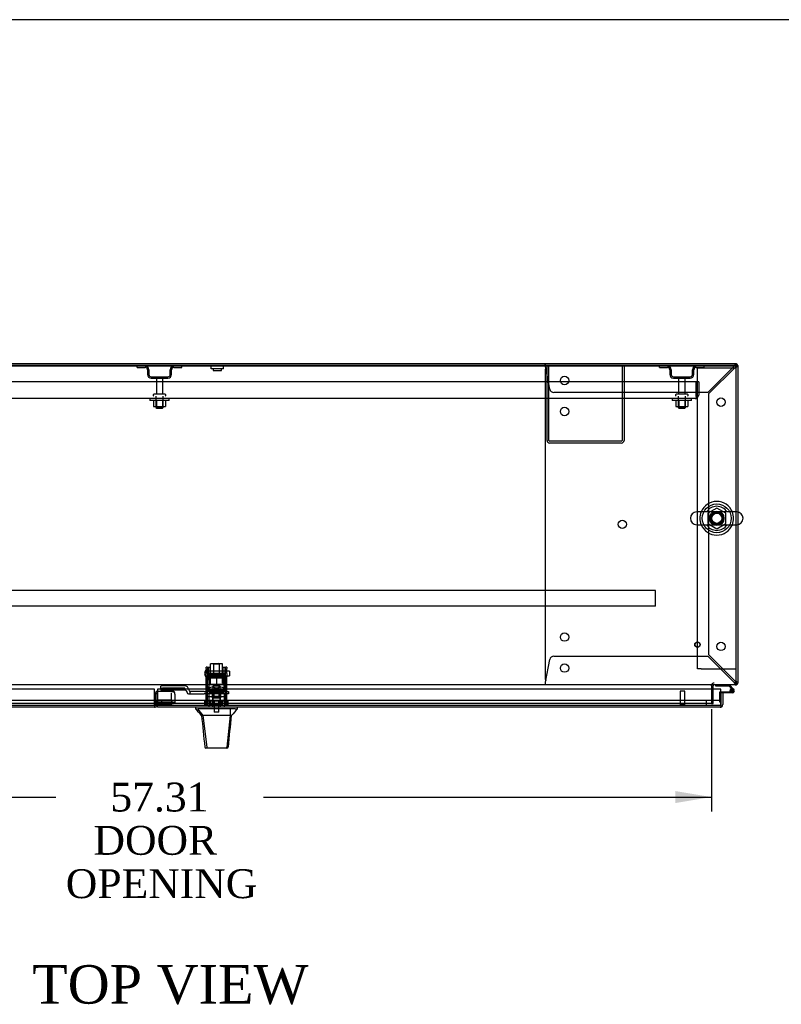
# Model space of a CAD drawing. Header units: inches. Extents: x 1 to 359, y -2 to 239.
# Tile 13 of 20: x 92 to 131, y 188 to 239. Entities that reach past the tile are written whole.
import ezdxf
from ezdxf.enums import TextEntityAlignment as Align
from ezdxf.lldxf.tags import DXFTag

# ---------------------------------------------------------------- set-up
doc = ezdxf.new("R2010")
doc.units = ezdxf.units.IN
doc.header["$MEASUREMENT"] = 0
for name, color, linetype in [('COM40566', 7, 'Continuous'), ('COM43134', 7, 'Continuous'), ('COM50521', 7, 'Continuous'), ('COM50799-4', 7, 'Continuous'), ('COM50800-1', 7, 'Continuous'), ('COM52265-3', 7, 'Continuous'), ('COM54578-68', 7, 'Continuous'), ('COM54837', 7, 'Continuous'), ('COM54928-4', 7, 'Continuous'), ('COM55702-64', 7, 'Continuous'), ('COM56694-4', 7, 'Continuous'), ('COM70838', 7, 'Continuous'), ('COM70839-4', 7, 'Continuous'), ('COM71162-9', 7, 'Continuous'), ('Default', 7, 'Continuous'), ('GSK11033', 7, 'Continuous'), ('HAN13066', 7, 'Continuous'), ('HAN13066_NUT', 7, 'Continuous'), ('HAN13066_SCREW', 7, 'Continuous'), ('HAN_NUT', 7, 'Continuous'), ('NTS166105', 7, 'Continuous'), ('NTS16640', 7, 'Continuous'), ('NTS166905', 7, 'Continuous'), ('NTS18147', 7, 'Continuous'), ('ROL87452', 7, 'Continuous'), ('RVT17786', 7, 'Continuous'), ('RVT19000', 7, 'Continuous'), ('SCS00680', 7, 'Continuous'), ('SPC87323', 7, 'Continuous'), ('STD21878', 7, 'Continuous'), ('STD26094', 7, 'Continuous'), ('STD26265', 7, 'Continuous'), ('WAF25059', 7, 'Continuous'), ('WAF25362', 7, 'Continuous'), ('WAF25376', 7, 'Continuous'), ('WAM254785', 7, 'Continuous'), ('WAM30038', 7, 'Continuous')]:
    doc.layers.add(name, color=color, linetype=linetype)
doc.styles.add('SEACAD_Times_New_Roman', font='times.ttf')
tags = doc.linetypes.add('HIDDEN2', pattern=[0.1875, 0.125, -0.0625]).pattern_tags.tags
tags[6:7] = [DXFTag(74, 4), DXFTag(75, 0), DXFTag(340, '0'), DXFTag(46, 0.0), DXFTag(50, 0.0), DXFTag(44, 0.0), DXFTag(45, 0.0)]
tags[4:5] = [DXFTag(74, 4), DXFTag(75, 0), DXFTag(340, '0'), DXFTag(46, 0.0), DXFTag(50, 0.0), DXFTag(44, 0.0), DXFTag(45, 0.0)]
doc.dimstyles.new('HAMMOND_(STH_-_300x200)', dxfattribs={"dimtxt": 1.5, "dimasz": 1.875, "dimexe": 0.75, "dimexo": 0.75, "dimgap": 0.375, "dimtad": 0, "dimtih": 1, "dimtoh": 1, "dimzin": 0, "dimdsep": 46, "dimtxsty": 'SEACAD_Times_New_Roman', "dimblk1": '_SE_FILLED', "dimblk2": '_SE_FILLED', "dimsah": 1, "dimcen": 0.75, "dimadec": 0, "dimazin": 0, "dimtfac": 0.8, "dimtofl": 0, "dimtmove": 0, "dimatfit": 3, "dimfxl": 1, "dimtolj": 1, "dimtzin": 0, "dimarcsym": 0})

# ---------------------------------------------------------------- blocks, each defined once
blk = doc.blocks.new('SE')
at = {"layer": 'COM40566', "color": 7, "linetype": 'HIDDEN2'}
for p, q in [((126.968, 220.785), (127.153, 220.785)), ((126.968, 205.16), (126.968, 220.785)), ((127.153, 220.785), (128.783, 220.785)), ((128.783, 220.785), (128.968, 220.785)), ((127.153, 205.16), (126.968, 205.16)), ((127.153, 205.16), (128.783, 205.16)), ((128.783, 205.16), (128.968, 205.16))]:
    blk.add_line(p, q, dxfattribs=at)
at = {"layer": 'COM43134', "color": 7, "linetype": 'HIDDEN2'}
for p, q in [((126.905, 220.068), (71.155, 220.068)), ((126.905, 219.378), (126.905, 220.068)), ((127.03, 220.068), (126.905, 220.068)), ((126.905, 220.068), (126.905, 219.378)), ((127.03, 220.068), (127.03, 219.378)), ((126.845, 219.193), (71.215, 219.193)), ((126.845, 219.193), (126.845, 219.193)), ((126.845, 219.193), (126.845, 219.193)), ((126.905, 219.378), (126.905, 219.378)), ((126.905, 219.378), (126.905, 219.229)), ((126.905, 219.296), (126.905, 219.378)), ((126.905, 219.296), (126.954, 219.229))]:
    blk.add_line(p, q, dxfattribs=at)
for start, end in [(270.1208, 306.194), (270, 270.0589), (306.194, 0)]:
    blk.add_arc((126.845, 219.378), 0.185, start, end, dxfattribs=at)
blk.add_open_spline([(126.905, 219.229), (126.895, 219.218), (126.885, 219.209), (126.87, 219.2), (126.865, 219.197), (126.855, 219.194), (126.85, 219.193), (126.845, 219.193)], degree=3, knots=[0, 0, 0, 0, 0.5, 0.5, 0.75, 0.75, 1, 1, 1, 1], dxfattribs=at)
at = {"layer": 'COM50521', "color": 7, "linetype": 'HIDDEN2'}
for p, q in [((119.155, 217.023), (119.155, 220.88)), ((119.25, 217.023), (119.25, 220.88)), ((123.06, 220.88), (123.06, 217.023)), ((123.155, 220.88), (123.155, 217.023)), ((123.012, 216.975), (119.298, 216.975)), ((123.012, 216.88), (119.298, 216.88))]:
    blk.add_line(p, q, dxfattribs=at)
for centre, radius, start, end in [((119.298, 217.023), 0.143, 180, 270), ((119.298, 217.023), 0.048, 180, 270), ((123.012, 217.023), 0.143, 270, 0), ((123.012, 217.023), 0.048, 270, 0)]:
    blk.add_arc(centre, radius, start, end, dxfattribs=at)
at = {"layer": 'COM50799-4', "color": 7, "linetype": 'Continuous'}
for p, q in [((98.763, 204.095), (69.876, 204.095)), ((98.763, 203.3), (98.763, 204.095)), ((98.763, 203.157), (69.924, 203.157)), ((98.763, 203.3), (98.763, 203.157))]:
    blk.add_line(p, q, dxfattribs=at)
at = {"layer": 'COM50799-4', "color": 7, "linetype": 'HIDDEN2'}
for p, q in [((98.906, 203.859), (98.811, 203.859)), ((98.811, 203.859), (98.811, 203.3)), ((98.906, 203.859), (98.906, 203.552)), ((98.954, 203.96), (98.926, 203.96)), ((98.926, 203.96), (98.926, 203.439)), ((98.954, 203.96), (98.954, 204.002)), ((98.954, 204.002), (99.688, 204.002)), ((99.688, 204.002), (99.688, 203.96)), ((99.77, 203.942), (99.789, 203.96)), ((99.831, 203.842), (99.831, 203.859)), ((99.831, 203.842), (99.831, 203.378)), ((98.906, 203.302), (98.906, 203.3)), ((98.926, 203.439), (98.926, 203.371)), ((98.926, 203.439), (99.688, 203.439)), ((98.926, 203.371), (99.688, 203.371)), ((99.722, 203.362), (99.789, 203.409)), ((99.76, 203.378), (99.831, 203.378))]:
    blk.add_line(p, q, dxfattribs=at)
for centre, radius, start, end in [((98.954, 203.859), 0.143, 90, 180), ((98.954, 203.859), 0.048, 125.6853, 180), ((99.688, 203.859), 0.143, 45, 90), ((99.688, 203.859), 0.143, 0, 45), ((99.71, 203.839), 0.121, 1.4343, 49.2981), ((98.763, 203.3), 0.048, 270, 19.0568), ((98.763, 203.3), 0.143, 340.2877, 352.0516), ((98.763, 203.3), 0.143, 352.0516, 0), ((99.771, 203.299), 0.0803, 97.6623, 119.7692)]:
    blk.add_arc(centre, radius, start, end, dxfattribs=at)
at = {"layer": 'COM50799-4', "color": 7, "linetype": 'Continuous'}
blk.add_arc((98.763, 203.3), 0.143, 270, 340.2877, dxfattribs=at)
at = {"layer": 'COM50799-4', "color": 7, "linetype": 'HIDDEN2'}
for centre, major_axis, start_param, end_param in [((99.688, 203.859), (-0.143, 0), 3.926991, 4.712389), ((99.688, 203.338), (0.143, 0), 0.785398, 1.570796), ((99.688, 203.338), (0.048, 0), 0.785398, 1.570796)]:
    blk.add_ellipse(centre, major_axis=major_axis, ratio=0.707107, start_param=start_param, end_param=end_param, dxfattribs=at)
for points in [[(98.905, 203.281), (98.898, 203.28), (98.891, 203.278), (98.877, 203.274), (98.87, 203.272), (98.808, 203.316)], [(99.831, 203.378), (99.831, 203.385), (99.827, 203.391), (99.813, 203.402), (99.802, 203.406), (99.789, 203.409)]]:
    blk.add_open_spline(points, degree=3, knots=[0, 0, 0, 0, 0.5, 0.5, 1, 1, 1, 1], dxfattribs=at)
at = {"layer": 'COM50800-1', "color": 7, "linetype": 'Continuous'}
for q in [(69.095, 221.005), (128.968, 220.91)]:
    blk.add_line((128.968, 221.005), q, dxfattribs=at)
at = {"layer": 'COM50800-1', "color": 7, "linetype": 'HIDDEN2'}
blk.add_line((128.968, 220.88), (69.095, 220.88), dxfattribs=at)
at = {"layer": 'COM52265-3', "color": 7, "linetype": 'Continuous'}
for p, q in [((128.968, 220.91), (129.063, 220.91)), ((129.063, 220.91), (129.063, 213.298)), ((129.063, 212.647), (129.063, 204.412)), ((127.783, 204.095), (127.783, 204.269)), ((128.968, 204.412), (129.063, 204.412))]:
    blk.add_line(p, q, dxfattribs=at)
at = {"layer": 'COM52265-3', "color": 7, "linetype": 'HIDDEN2'}
for p, q in [((129.063, 213.298), (129.063, 212.647)), ((127.783, 203.35), (127.783, 204.095)), ((127.688, 203.35), (127.783, 203.35))]:
    blk.add_line(p, q, dxfattribs=at)
at = {"layer": 'COM52265-3', "color": 7, "linetype": 'Continuous'}
for centre, radius, start, end in [((127.831, 204.269), 0.143, 160.3871, 180), ((127.831, 204.269), 0.048, 90, 180), ((128.92, 204.46), 0.143, 289.6129, 340.3871)]:
    blk.add_arc(centre, radius, start, end, dxfattribs=at)
at = {"layer": 'COM52265-3', "color": 7, "linetype": 'HIDDEN2'}
for centre, radius, start, end in [((127.831, 204.269), 0.143, 90, 160.3871), ((128.92, 204.46), 0.048, 270, 0), ((128.92, 204.46), 0.143, 270, 289.6129)]:
    blk.add_arc(centre, radius, start, end, dxfattribs=at)
at = {"layer": 'COM54578-68', "color": 7, "linetype": 'Continuous'}
for p, q in [((127.915, 204.255), (127.915, 204.317)), ((128.608, 204.255), (127.915, 204.255)), ((128.732, 204.131), (128.608, 204.255)), ((128.634, 204.317), (128.846, 204.106)), ((128.187, 203.964), (128.767, 203.964)), ((128.767, 203.902), (128.282, 203.902)), ((128.712, 204.014), (128.65, 204.009))]:
    blk.add_line(p, q, dxfattribs=at)
at = {"layer": 'COM54578-68', "color": 7, "linetype": 'HIDDEN2'}
for p, q in [((128.803, 204.061), (128.732, 204.131)), ((128.754, 204.082), (128.779, 204.082)), ((128.125, 203.415), (128.125, 203.939)), ((128.15, 203.964), (128.187, 203.964)), ((128.65, 204.019), (128.712, 204.019)), ((128.704, 204.007), (128.704, 204.032)), ((128.779, 203.957), (128.754, 203.957)), ((128.829, 204.032), (128.829, 204.007)), ((128.187, 203.415), (128.125, 203.415))]:
    blk.add_line(p, q, dxfattribs=at)
at = {"layer": 'COM54578-68', "color": 7, "linetype": 'Continuous'}
blk.add_circle((128.767, 204.019), 0.05, dxfattribs=at)
for radius, start, end in [(0.117, 270, 185.2159), (0.055, 270, 185.2159), (0.117, 47.608, 107.0274), (0.117, 185.2159, 208.0398), (0.055, 185.2159, 270)]:
    blk.add_arc((128.767, 204.019), radius, start, end, dxfattribs=at)
at = {"layer": 'COM54578-68', "color": 7, "linetype": 'HIDDEN2'}
for centre, radius, start, end in [((128.754, 204.032), 0.05, 90, 180), ((128.779, 204.032), 0.05, 0, 90), ((128.15, 203.939), 0.025, 90, 180), ((128.767, 204.019), 0.117, 208.0398, 270), ((128.754, 204.007), 0.05, 180, 270), ((128.779, 204.007), 0.05, 270, 0)]:
    blk.add_arc(centre, radius, start, end, dxfattribs=at)
at = {"layer": 'COM54837', "color": 7, "linetype": 'HIDDEN2'}
for p, q in [((124.78, 209.225), (73.28, 209.225)), ((124.78, 209.182), (124.78, 209.225)), ((124.78, 208.455), (124.78, 209.182)), ((124.78, 208.412), (73.28, 208.412)), ((124.78, 208.412), (124.78, 208.455))]:
    blk.add_line(p, q, dxfattribs=at)
at = {"layer": 'COM54928-4', "color": 7, "linetype": 'HIDDEN2'}
for p, q in [((119.063, 220.976), (119.063, 221.005)), ((119.063, 220.9), (119.063, 220.976)), ((128.92, 221.005), (128.92, 220.976)), ((128.92, 220.9), (128.92, 220.976)), ((119.063, 220.69), (119.063, 204.632)), ((119.294, 219.685), (119.074, 220.862)), ((128.862, 220.862), (127.505, 219.505)), ((127.563, 219.448), (128.92, 220.805)), ((128.923, 220.91), (128.92, 220.91)), ((128.92, 220.91), (128.92, 220.91)), ((128.958, 220.862), (129.033, 220.862)), ((129.033, 220.862), (129.063, 220.862)), ((127.505, 219.505), (119.51, 219.505)), ((127.563, 205.875), (127.563, 219.448)), ((119.074, 204.46), (119.294, 205.638)), ((119.51, 205.817), (127.505, 205.817)), ((127.505, 205.817), (128.862, 204.46)), ((128.92, 204.518), (127.563, 205.875)), ((119.063, 204.422), (119.063, 204.347)), ((119.063, 204.317), (119.063, 204.347)), ((128.92, 204.422), (128.92, 204.347)), ((128.923, 204.412), (128.92, 204.412)), ((128.92, 204.412), (128.92, 204.412)), ((128.92, 204.347), (128.92, 204.317)), ((128.958, 204.46), (128.968, 204.46))]:
    blk.add_line(p, q, dxfattribs=at)
for centre in [(120.063, 220.13), (128.188, 219.005), (120.063, 218.52), (123.063, 212.661), (120.063, 206.802), (128.188, 206.317), (120.063, 205.192)]:
    blk.add_circle(centre, 0.218, dxfattribs=at)
for centre, radius, start, end in [((116.477, 220.673), 2.604, 4.1751, 6.6801), ((129.498, 220.611), 0.683, 147.7709, 158.4452), ((128.92, 220.862), 0.143, 70.3871, 90), ((119.283, 220.69), 0.22, 153.0655, 180), ((129.071, 220.61), 0.327, 117.4541, 129.5439), ((128.92, 220.862), 0.048, 0, 90), ((128.668, 221.013), 0.327, 320.4561, 332.5458), ((128.669, 221.44), 0.683, 291.5548, 302.2291), ((128.92, 220.862), 0.143, 0, 19.6129), ((119.51, 219.725), 0.22, 190.6113, 270), ((119.51, 205.597), 0.22, 90, 169.3887), ((119.283, 204.632), 0.22, 180, 206.9345), ((116.477, 204.65), 2.604, 353.3199, 355.8249), ((118.755, 204.53), 0.326, 340.716, 347.6742), ((129.498, 204.711), 0.683, 201.5548, 212.2291), ((129.071, 204.713), 0.327, 230.4561, 242.5459), ((128.668, 204.309), 0.327, 27.4542, 39.5439), ((128.669, 203.883), 0.683, 57.7709, 68.4452)]:
    blk.add_arc(centre, radius, start, end, dxfattribs=at)
at = {"layer": 'COM54928-4', "color": 7, "linetype": 'Continuous'}
blk.add_arc((128.92, 220.862), 0.143, 19.6129, 70.3871, dxfattribs=at)
at = {"layer": 'COM54928-4', "color": 7, "linetype": 'HIDDEN2'}
blk.add_ellipse((128.92, 220.862), major_axis=(-0.048, 0), ratio=0.99836, start_param=3.141593, end_param=4.712389, dxfattribs=at)
at = {"layer": 'COM55702-64', "color": 7, "linetype": 'HIDDEN2'}
for p, q in [((97.867, 220.808), (97.867, 220.88)), ((97.867, 220.808), (98.289, 220.808)), ((98.405, 220.693), (98.405, 220.443)), ((98.477, 220.693), (98.477, 220.443)), ((99.583, 220.443), (99.583, 220.693)), ((99.655, 220.443), (99.655, 220.693)), ((99.77, 220.808), (100.192, 220.808)), ((100.192, 220.808), (100.192, 220.88)), ((124.992, 220.808), (124.992, 220.88)), ((124.992, 220.808), (125.414, 220.808)), ((125.53, 220.693), (125.53, 220.443)), ((125.602, 220.693), (125.602, 220.443)), ((126.708, 220.443), (126.708, 220.693)), ((126.78, 220.443), (126.78, 220.693)), ((126.895, 220.808), (127.317, 220.808)), ((127.317, 220.808), (127.317, 220.88)), ((98.592, 220.327), (99.467, 220.327)), ((98.592, 220.255), (99.467, 220.255)), ((125.717, 220.327), (126.592, 220.327)), ((125.717, 220.255), (126.592, 220.255))]:
    blk.add_line(p, q, dxfattribs=at)
for centre, radius, start, end in [((98.289, 220.693), 0.188, 0, 90), ((98.289, 220.693), 0.116, 0, 90), ((98.592, 220.443), 0.187, 180, 270), ((98.592, 220.443), 0.116, 180, 270), ((99.467, 220.443), 0.116, 270, 0), ((99.467, 220.443), 0.188, 270, 0), ((99.77, 220.693), 0.188, 90, 180), ((99.77, 220.693), 0.116, 90, 180), ((125.414, 220.693), 0.188, 0, 90), ((125.414, 220.693), 0.116, 0, 90), ((125.717, 220.443), 0.188, 180, 270), ((125.717, 220.443), 0.115, 180, 270), ((126.592, 220.443), 0.116, 270, 0), ((126.592, 220.443), 0.188, 270, 0), ((126.895, 220.693), 0.188, 90, 180), ((126.895, 220.693), 0.116, 90, 180)]:
    blk.add_arc(centre, radius, start, end, dxfattribs=at)
at = {"layer": 'COM56694-4', "color": 7, "linetype": 'Continuous'}
for p, q in [((98.925, 204.095), (98.925, 203.3)), ((128.187, 204.095), (98.925, 204.095)), ((128.187, 203.3), (128.187, 204.095)), ((128.282, 203.902), (128.187, 203.902)), ((128.187, 203.902), (128.187, 203.502)), ((128.282, 203.902), (128.282, 203.3)), ((98.925, 203.157), (98.925, 203.3)), ((128.139, 203.157), (98.925, 203.157)), ((128.139, 203.157), (128.139, 203.157)), ((128.139, 203.157), (128.139, 203.157)), ((128.187, 203.3), (128.187, 203.3)), ((128.187, 203.238), (128.187, 203.3)), ((128.187, 203.3), (128.187, 203.187)), ((128.187, 203.238), (128.226, 203.187))]:
    blk.add_line(p, q, dxfattribs=at)
for start, end in [(270.1561, 307.5036), (270, 270.0762), (307.5036, 0)]:
    blk.add_arc((128.139, 203.3), 0.143, start, end, dxfattribs=at)
blk.add_open_spline([(128.187, 203.187), (128.179, 203.177), (128.171, 203.17), (128.159, 203.162), (128.155, 203.161), (128.147, 203.158), (128.143, 203.157), (128.139, 203.157)], degree=3, knots=[0, 0, 0, 0, 0.5, 0.5, 0.75, 0.75, 1, 1, 1, 1], dxfattribs=at)
at = {"layer": 'COM70838', "color": 7, "linetype": 'HIDDEN2'}
for p, q in [((99.1, 204.127), (99.1, 204.253)), ((99.1, 204.127), (99.1, 204.045)), ((100.345, 204.271), (99.225, 204.271)), ((100.345, 204.145), (99.225, 204.145)), ((100.345, 204.042), (100.345, 204.145)), ((100.538, 204.101), (100.538, 204.078)), ((100.345, 204.045), (99.1, 204.045)), ((100.47, 203.917), (100.47, 203.919)), ((100.53, 203.859), (100.627, 203.859)), ((100.627, 203.859), (100.627, 203.988)), ((100.627, 203.859), (101.341, 203.859)), ((101.341, 203.984), (100.655, 203.984)), ((101.341, 203.984), (101.429, 203.984)), ((101.429, 203.859), (101.341, 203.859)), ((101.429, 203.984), (101.967, 203.984)), ((102.485, 203.859), (101.429, 203.859)), ((102.002, 203.984), (102.485, 203.984)), ((102.485, 203.984), (102.61, 203.984)), ((102.61, 203.859), (102.485, 203.859)), ((102.61, 203.984), (102.61, 203.859))]:
    blk.add_line(p, q, dxfattribs=at)
for centre, radius, start, end in [((100.345, 204.078), 0.193, 0, 90), ((100.655, 204.101), 0.117, 180, 256.4554), ((100.345, 203.917), 0.125, 0, 90), ((100.53, 203.919), 0.06, 180, 270), ((100.655, 204.101), 0.117, 256.4554, 270)]:
    blk.add_arc(centre, radius, start, end, dxfattribs=at)
for centre, major_axis, start_param, end_param in [((99.225, 204.253), (-0.125, 0), 4.712389, 6.283185), ((99.225, 204.127), (0.125, 0), 1.570796, 3.141593)]:
    blk.add_ellipse(centre, major_axis=major_axis, ratio=0.145455, start_param=start_param, end_param=end_param, dxfattribs=at)
at = {"layer": 'COM70839-4', "color": 7, "linetype": 'HIDDEN2'}
for p, q in [((101.454, 205.166), (101.454, 205.242)), ((101.524, 205.242), (101.454, 205.242)), ((101.454, 205.166), (101.454, 204.907)), ((101.524, 205.242), (101.524, 205.166)), ((101.524, 204.907), (101.524, 205.166)), ((102.446, 205.166), (102.446, 205.242)), ((102.516, 205.242), (102.446, 205.242)), ((102.446, 205.166), (102.446, 204.907)), ((102.516, 205.242), (102.516, 205.166)), ((102.516, 204.907), (102.516, 205.166)), ((101.454, 204.743), (101.454, 204.907)), ((101.454, 203.585), (101.454, 204.743)), ((102.446, 204.914), (101.524, 204.914)), ((101.524, 204.907), (101.524, 204.743)), ((101.524, 204.849), (102.446, 204.849)), ((101.524, 203.585), (101.524, 204.743)), ((102.446, 204.743), (102.446, 204.907)), ((102.446, 203.585), (102.446, 204.743)), ((102.516, 204.907), (102.516, 204.743)), ((102.516, 203.585), (102.516, 204.743)), ((101.454, 203.575), (101.454, 203.585)), ((101.454, 203.276), (101.454, 203.575)), ((102.446, 204.035), (101.524, 204.035)), ((101.524, 203.725), (102.446, 203.725)), ((101.524, 203.585), (101.524, 203.575)), ((101.524, 203.276), (101.524, 203.575)), ((101.751, 204.003), (101.751, 204.028)), ((102.219, 204.028), (102.219, 204.003)), ((102.446, 203.575), (102.446, 203.585)), ((102.446, 203.276), (102.446, 203.575)), ((102.516, 203.585), (102.516, 203.575)), ((102.516, 203.276), (102.516, 203.575)), ((101.454, 203.276), (101.524, 203.276)), ((102.446, 203.276), (102.516, 203.276))]:
    blk.add_line(p, q, dxfattribs=at)
for centre, major_axis in [((101.985, 204.028), (-0.234, 0)), ((101.985, 204.003), (0.234, 0))]:
    blk.add_ellipse(centre, major_axis=major_axis, ratio=0.009785, start_param=3.141593, end_param=6.283185, dxfattribs=at)
blk.add_ellipse((101.985, 203.727), major_axis=(-0.14, 0), ratio=0.009785, dxfattribs=at)
at = {"layer": 'COM71162-9', "color": 7, "linetype": 'Continuous'}
for p, q in [((128.968, 220.91), (69.095, 220.91)), ((128.968, 213.304), (128.968, 220.91)), ((128.968, 204.46), (128.968, 212.641)), ((128.968, 204.317), (69.095, 204.317)), ((127.688, 204.269), (127.688, 204.317)), ((127.688, 204.269), (127.688, 204.095)), ((128.968, 204.317), (128.968, 204.46))]:
    blk.add_line(p, q, dxfattribs=at)
at = {"layer": 'COM71162-9', "color": 7, "linetype": 'HIDDEN2'}
for p, q in [((128.968, 212.641), (128.968, 213.304)), ((127.688, 204.095), (127.688, 203.35)), ((127.688, 203.35), (70.375, 203.35))]:
    blk.add_line(p, q, dxfattribs=at)
blk.add_circle((127.968, 212.973), 0.375, dxfattribs=at)
at = {"layer": 'GSK11033', "color": 7, "linetype": 'HIDDEN2'}
for p, q in [((98.954, 203.907), (98.906, 203.907)), ((98.906, 203.859), (98.906, 203.907)), ((98.925, 203.552), (99.656, 203.552)), ((99.656, 203.552), (99.656, 203.907)), ((99.656, 203.552), (99.656, 203.302)), ((98.763, 203.502), (69.876, 203.502)), ((98.763, 203.252), (69.876, 203.252)), ((128.187, 203.502), (98.925, 203.502)), ((98.925, 203.502), (98.925, 203.252)), ((99.137, 203.502), (98.925, 203.502)), ((99.656, 203.302), (98.925, 203.302)), ((128.187, 203.252), (98.925, 203.252)), ((99.137, 203.252), (98.925, 203.252)), ((99.137, 203.502), (99.137, 203.252)), ((127.437, 203.252), (127.437, 203.502))]:
    blk.add_line(p, q, dxfattribs=at)
at = {"layer": 'GSK11033', "color": 7, "linetype": 'Continuous'}
for p, q in [((98.906, 203.302), (98.906, 203.552)), ((98.906, 203.552), (98.925, 203.552)), ((98.925, 203.502), (98.763, 203.502)), ((98.925, 203.252), (98.763, 203.252)), ((98.925, 203.302), (98.906, 203.302)), ((128.187, 203.502), (128.187, 203.252)), ((128.187, 203.502), (128.187, 203.502)), ((128.187, 203.252), (128.187, 203.252))]:
    blk.add_line(p, q, dxfattribs=at)
at = {"layer": 'HAN13066', "color": 7, "linetype": 'HIDDEN2'}
for p, q in [((101.855, 205.44), (101.825, 205.41)), ((101.825, 205.41), (102.145, 205.41)), ((101.825, 205.41), (101.825, 204.889)), ((101.855, 205.44), (102.115, 205.44)), ((102.145, 205.41), (102.115, 205.44)), ((102.145, 204.889), (102.145, 205.41)), ((101.589, 203.859), (101.589, 203.157)), ((101.785, 203.859), (101.785, 203.157)), ((101.825, 203.984), (101.825, 203.859)), ((102.145, 203.984), (102.145, 203.859)), ((102.184, 203.859), (102.184, 203.157)), ((102.38, 203.859), (102.38, 203.157))]:
    blk.add_line(p, q, dxfattribs=at)
at = {"layer": 'HAN13066', "color": 7, "linetype": 'Continuous'}
for p, q in [((100.895, 203.157), (100.895, 203.074)), ((100.895, 203.077), (100.973, 203.077)), ((100.994, 203.077), (101.277, 202.722)), ((101.086, 203.077), (101.008, 203.077)), ((102.703, 203.077), (101.086, 203.077)), ((102.883, 203.077), (102.703, 203.077)), ((102.961, 203.077), (102.883, 203.077)), ((102.961, 203.077), (103.074, 203.077)), ((103.075, 203.074), (103.075, 203.157)), ((101.195, 202.722), (101.209, 202.722)), ((101.277, 202.722), (101.209, 202.722)), ((101.323, 202.722), (101.277, 202.722)), ((101.277, 202.722), (101.493, 201.084)), ((101.415, 202.722), (101.323, 202.722)), ((102.692, 202.722), (101.415, 202.722)), ((102.692, 202.722), (102.528, 201.087)), ((102.721, 202.722), (102.692, 202.722)), ((102.737, 202.722), (102.721, 202.722)), ((102.747, 202.722), (102.737, 202.722)), ((102.747, 202.722), (102.774, 202.722)), ((101.379, 201.098), (101.379, 201.096)), ((101.539, 201.042), (101.439, 201.042)), ((102.476, 201.042), (101.539, 201.042)), ((102.53, 201.042), (102.476, 201.042)), ((102.59, 201.096), (102.59, 201.098))]:
    blk.add_line(p, q, dxfattribs=at)
for centre, radius, start, end in [((97.103, 199.445), 5.251, 38.6173, 43.7666), ((115.19, 192.533), 16.062, 138.9673, 140.6254), ((40.73, 208.767), 62.32, 353.47841, 354.43409), ((101.439, 201.102), 0.06, 185.9929, 270.0075), ((102.473, 201.098), 0.0554, 272.131, 348.8293), ((102.53, 201.102), 0.06, 269.9911, 354.4242)]:
    blk.add_arc(centre, radius, start, end, dxfattribs=at)
for points in [[(102.703, 203.077), (102.699, 202.959), (102.696, 202.841), (102.692, 202.722)], [(101.209, 202.722), (101.266, 202.181), (101.322, 201.639), (101.379, 201.098)], [(102.747, 202.722), (102.695, 202.181), (102.642, 201.64), (102.59, 201.098)]]:
    blk.add_open_spline(points, degree=3, dxfattribs=at)
blk.add_open_spline([(101.493, 201.084), (101.496, 201.072), (101.502, 201.061), (101.518, 201.046), (101.528, 201.042), (101.539, 201.042)], degree=3, knots=[0, 0, 0, 0, 0.5, 0.5, 1, 1, 1, 1], dxfattribs=at)
at = {"layer": 'HAN13066_NUT', "color": 7, "linetype": 'HIDDEN2'}
for p, q in [((101.652, 204.734), (101.652, 204.684)), ((101.652, 204.684), (101.818, 204.684)), ((101.652, 204.684), (101.652, 204.359)), ((101.682, 204.764), (102.287, 204.764)), ((101.818, 204.684), (101.985, 204.684)), ((101.985, 204.684), (102.151, 204.684)), ((101.985, 204.684), (101.985, 204.359)), ((102.151, 204.684), (102.317, 204.684)), ((102.317, 204.684), (102.317, 204.734)), ((102.317, 204.684), (102.317, 204.359)), ((101.652, 204.359), (101.985, 204.359)), ((101.985, 204.359), (102.317, 204.359))]:
    blk.add_line(p, q, dxfattribs=at)
for centre, start, end in [((101.682, 204.734), 90, 180), ((102.287, 204.734), 0, 90)]:
    blk.add_arc(centre, 0.03, start, end, dxfattribs=at)
at = {"layer": 'HAN13066_SCREW', "color": 7, "linetype": 'HIDDEN2'}
for p, q in [((102.247, 203.352), (101.722, 203.352)), ((101.722, 203.352), (101.722, 203.282)), ((102.247, 203.282), (101.722, 203.282)), ((101.873, 203.489), (101.762, 203.489)), ((101.762, 203.489), (101.762, 203.352)), ((101.869, 203.282), (101.869, 202.907)), ((102.096, 203.489), (101.873, 203.489)), ((101.873, 203.489), (101.873, 203.352)), ((102.207, 203.489), (102.096, 203.489)), ((102.096, 203.489), (102.096, 203.352)), ((102.101, 202.907), (102.101, 203.282)), ((102.207, 203.489), (102.207, 203.352)), ((102.247, 203.282), (102.247, 203.352)), ((102.101, 202.907), (101.869, 202.907))]:
    blk.add_line(p, q, dxfattribs=at)
at = {"layer": 'HAN_NUT', "color": 7, "linetype": 'HIDDEN2'}
for p, q in [((101.679, 203.467), (101.373, 203.467)), ((101.373, 203.252), (101.373, 203.467)), ((102.291, 203.467), (101.679, 203.467)), ((101.679, 203.252), (101.679, 203.467)), ((102.597, 203.467), (102.291, 203.467)), ((102.291, 203.252), (102.291, 203.467)), ((102.597, 203.252), (102.597, 203.467))]:
    blk.add_line(p, q, dxfattribs=at)
at = {"layer": 'NTS166105', "color": 7, "linetype": 'HIDDEN2'}
for p, q in [((98.714, 219.097), (98.714, 218.777)), ((98.875, 219.097), (98.875, 218.777)), ((99.184, 219.097), (99.184, 218.777)), ((99.346, 219.097), (99.346, 218.777)), ((125.839, 219.097), (125.839, 218.777)), ((126, 219.097), (126, 218.777)), ((126.309, 219.097), (126.309, 218.777)), ((126.471, 219.097), (126.471, 218.777)), ((98.714, 218.777), (98.875, 218.777)), ((98.875, 218.777), (99.184, 218.777)), ((99.184, 218.777), (99.346, 218.777)), ((125.839, 218.777), (126, 218.777)), ((126, 218.777), (126.309, 218.777)), ((126.309, 218.777), (126.471, 218.777))]:
    blk.add_line(p, q, dxfattribs=at)
at = {"layer": 'NTS16640', "color": 7, "linetype": 'HIDDEN2'}
for p, q in [((101.711, 220.738), (101.711, 220.88)), ((102.349, 220.738), (101.711, 220.738)), ((101.811, 220.738), (101.811, 220.678)), ((101.841, 220.648), (102.219, 220.648)), ((102.249, 220.678), (102.249, 220.738)), ((102.349, 220.738), (102.349, 220.88))]:
    blk.add_line(p, q, dxfattribs=at)
for centre, start, end in [((101.841, 220.678), 180, 270), ((102.219, 220.678), 270, 0)]:
    blk.add_arc(centre, 0.03, start, end, dxfattribs=at)
at = {"layer": 'NTS166905', "color": 7, "linetype": 'HIDDEN2'}
for p, q in [((127.968, 213.508), (127.503, 213.236)), ((128.433, 213.236), (127.968, 213.508)), ((127.503, 213.236), (127.503, 212.71)), ((128.433, 212.71), (128.433, 213.236)), ((127.503, 212.71), (127.972, 212.435)), ((127.972, 212.435), (128.433, 212.71))]:
    blk.add_line(p, q, dxfattribs=at)
blk.add_circle((127.968, 212.973), 0.263, dxfattribs=at)
at = {"layer": 'NTS18147', "color": 7, "linetype": 'HIDDEN2'}
for p, q in [((101.585, 204.205), (101.522, 204.205)), ((101.522, 204.143), (101.522, 204.205)), ((101.585, 204.205), (101.522, 204.205)), ((101.59, 204.143), (101.522, 204.143)), ((101.59, 204.143), (101.522, 204.143)), ((101.522, 204.143), (101.522, 204.08)), ((101.522, 204.08), (101.59, 204.08)), ((101.522, 204.08), (101.522, 204.08)), ((101.522, 204.08), (101.59, 204.08)), ((101.585, 204.143), (101.585, 204.205)), ((101.59, 204.08), (101.59, 204.143)), ((101.59, 204.08), (101.917, 204.08)), ((101.59, 204.08), (101.59, 204.08)), ((101.59, 204.08), (101.917, 204.08)), ((101.785, 204.205), (101.753, 204.205)), ((101.785, 204.205), (101.753, 204.205)), ((101.765, 204.08), (101.765, 203.643)), ((102.053, 204.143), (101.917, 204.143)), ((102.053, 204.143), (101.917, 204.143)), ((101.917, 204.143), (101.917, 204.08)), ((101.917, 204.08), (102.053, 204.08)), ((101.917, 204.08), (101.917, 204.08)), ((101.917, 204.08), (102.053, 204.08)), ((102.053, 204.08), (102.053, 204.143)), ((102.053, 204.08), (102.38, 204.08)), ((102.053, 204.08), (102.053, 204.08)), ((102.053, 204.08), (102.38, 204.08)), ((102.216, 204.205), (102.185, 204.205)), ((102.216, 204.205), (102.185, 204.205)), ((102.205, 203.643), (102.205, 204.08)), ((102.448, 204.143), (102.38, 204.143)), ((102.448, 204.143), (102.38, 204.143)), ((102.38, 204.143), (102.38, 204.08)), ((102.38, 204.08), (102.448, 204.08)), ((102.38, 204.08), (102.38, 204.08)), ((102.38, 204.08), (102.448, 204.08)), ((102.448, 204.205), (102.385, 204.205)), ((102.385, 204.143), (102.385, 204.205)), ((102.448, 204.205), (102.385, 204.205)), ((102.448, 204.143), (102.448, 204.205)), ((102.448, 204.08), (102.448, 204.143)), ((102.448, 204.08), (102.448, 204.08)), ((101.765, 203.643), (102.205, 203.643)), ((101.765, 203.643), (101.765, 203.643)), ((102.205, 203.643), (101.765, 203.643)), ((102.205, 203.643), (102.205, 203.643))]:
    blk.add_line(p, q, dxfattribs=at)
for centre, start_param, end_param in [((101.753, 203.887), 2.506883, 3.776302), ((101.753, 203.887), 2.506883, 3.141593), ((101.785, 203.887), 2.506883, 3.141593), ((102.185, 203.887), 3.141593, 3.776302), ((102.216, 203.887), 2.506883, 3.776302), ((102.216, 203.887), 3.141593, 3.776302)]:
    blk.add_ellipse(centre, major_axis=(0, -0.318), ratio=0.866025, start_param=start_param, end_param=end_param, dxfattribs=at)
at = {"layer": 'ROL87452', "color": 7, "linetype": 'HIDDEN2'}
for p, q in [((101.672, 204.412), (101.672, 205.412)), ((102.297, 205.412), (101.672, 205.412)), ((102.297, 204.412), (102.297, 205.412))]:
    blk.add_line(p, q, dxfattribs=at)
at = {"layer": 'RVT17786', "color": 7, "linetype": 'HIDDEN2'}
for p, q in [((102.664, 205.037), (101.454, 205.037)), ((101.454, 204.787), (102.664, 204.787)), ((102.664, 205.037), (102.664, 204.787))]:
    blk.add_line(p, q, dxfattribs=at)
blk.add_arc((101.687, 204.912), 0.318, 137.1291, 222.8709, dxfattribs=at)
at = {"layer": 'RVT19000', "color": 7, "linetype": 'HIDDEN2'}
for p, q in [((102.297, 204.097), (101.672, 204.097)), ((101.672, 204.097), (101.672, 203.984)), ((102.297, 203.984), (102.297, 204.097)), ((101.79, 203.984), (101.79, 203.859)), ((101.844, 203.859), (101.844, 203.647)), ((102.125, 203.647), (101.844, 203.647)), ((102.002, 203.984), (101.967, 203.984)), ((102.125, 203.647), (102.125, 203.859)), ((102.18, 203.859), (102.18, 203.984))]:
    blk.add_line(p, q, dxfattribs=at)
at = {"layer": 'SCS00680', "color": 7, "linetype": 'Continuous'}
for p, q in [((129.004, 213.304), (126.932, 213.304)), ((126.932, 212.641), (129.004, 212.641))]:
    blk.add_line(p, q, dxfattribs=at)
for centre, radius, start, end in [((126.932, 212.973), 0.331, 90, 270), ((127.968, 212.973), 0.625, 32.0055, 147.9945), ((129.004, 212.973), 0.331, 270, 90), ((127.968, 212.973), 0.625, 212.0055, 327.9945)]:
    blk.add_arc(centre, radius, start, end, dxfattribs=at)
at = {"layer": 'SPC87323', "color": 7, "linetype": 'HIDDEN2'}
for p, q in [((102.377, 204.889), (101.592, 204.889)), ((101.592, 204.889), (101.592, 203.984)), ((102.377, 203.984), (102.377, 204.889)), ((101.747, 203.859), (101.747, 203.984)), ((101.757, 203.859), (101.757, 203.984)), ((102.212, 203.859), (102.212, 203.984)), ((102.222, 203.859), (102.222, 203.984))]:
    blk.add_line(p, q, dxfattribs=at)
at = {"layer": 'STD21878', "color": 7, "linetype": 'HIDDEN2'}
for p, q in [((126.312, 204.002), (126.062, 204.002)), ((126.062, 204.002), (126.062, 203.284)), ((126.312, 203.284), (126.312, 204.002)), ((126.327, 203.284), (126.046, 203.284)), ((126.046, 203.284), (126.046, 203.252)), ((126.327, 203.252), (126.327, 203.284))]:
    blk.add_line(p, q, dxfattribs=at)
for radius in [0.141, 0.125]:
    blk.add_circle((126.968, 206.412), radius, dxfattribs=at)
at = {"layer": 'STD26094', "color": 7, "linetype": 'HIDDEN2'}
for p, q in [((98.865, 220.195), (98.865, 219.418)), ((99.195, 219.418), (99.195, 220.195)), ((125.99, 220.195), (125.99, 219.418)), ((126.32, 219.418), (126.32, 220.195)), ((99.325, 219.418), (98.735, 219.418)), ((126.45, 219.418), (125.86, 219.418)), ((98.705, 219.388), (98.705, 219.348)), ((98.842, 219.318), (98.842, 218.731)), ((99.217, 218.731), (99.217, 219.318)), ((99.355, 219.348), (99.355, 219.388)), ((125.83, 219.388), (125.83, 219.348)), ((125.967, 219.318), (125.967, 218.731)), ((126.342, 218.731), (126.342, 219.318)), ((126.48, 219.348), (126.48, 219.388)), ((99.217, 218.731), (98.842, 218.731)), ((98.842, 218.731), (98.88, 218.693)), ((98.88, 218.693), (99.18, 218.693)), ((99.18, 218.693), (99.217, 218.731)), ((126.342, 218.731), (125.967, 218.731)), ((125.967, 218.731), (126.005, 218.693)), ((126.005, 218.693), (126.305, 218.693)), ((126.305, 218.693), (126.342, 218.731))]:
    blk.add_line(p, q, dxfattribs=at)
for centre, radius, start, end in [((98.925, 220.195), 0.06, 90, 180), ((99.135, 220.195), 0.06, 0, 90), ((126.05, 220.195), 0.06, 90, 180), ((126.26, 220.195), 0.06, 0, 90), ((98.735, 219.388), 0.03, 90, 180), ((99.325, 219.388), 0.03, 0, 90), ((125.86, 219.388), 0.03, 90, 180), ((126.45, 219.388), 0.03, 0, 90), ((98.735, 219.348), 0.03, 180, 270), ((99.325, 219.348), 0.03, 270, 0), ((125.86, 219.348), 0.03, 180, 270), ((126.45, 219.348), 0.03, 270, 0)]:
    blk.add_arc(centre, radius, start, end, dxfattribs=at)
at = {"layer": 'STD26265', "color": 7, "linetype": 'HIDDEN2'}
for p, q in [((102.17, 204.252), (101.8, 204.252)), ((101.8, 204.252), (101.8, 203.287)), ((102.17, 203.287), (102.17, 204.252)), ((102.17, 203.287), (101.8, 203.287)), ((101.8, 203.287), (101.835, 203.252)), ((102.135, 203.252), (102.17, 203.287))]:
    blk.add_line(p, q, dxfattribs=at)
at = {"layer": 'WAF25059', "color": 7, "linetype": 'HIDDEN2'}
for p, q in [((98.53, 219.193), (98.53, 219.097)), ((99.53, 219.097), (98.53, 219.097)), ((99.53, 219.097), (99.53, 219.193)), ((125.655, 219.193), (125.655, 219.097)), ((126.655, 219.097), (125.655, 219.097)), ((126.655, 219.097), (126.655, 219.193))]:
    blk.add_line(p, q, dxfattribs=at)
at = {"layer": 'WAF25362', "color": 7, "linetype": 'HIDDEN2'}
blk.add_circle((127.968, 212.973), 0.344, dxfattribs=at)
at = {"layer": 'WAF25362', "color": 7, "linetype": 'Continuous'}
for start, end in [(22.2452, 157.7548), (202.2452, 337.7548)]:
    blk.add_arc((127.968, 212.973), 0.875, start, end, dxfattribs=at)
at = {"layer": 'WAF25362', "color": 7, "linetype": 'HIDDEN2'}
for start, end in [(157.7548, 202.2452), (0, 22.2452), (337.7548, 0)]:
    blk.add_arc((127.968, 212.973), 0.875, start, end, dxfattribs=at)
at = {"layer": 'WAF25376', "color": 7, "linetype": 'HIDDEN2'}
for p, q in [((101.548, 205.227), (101.548, 204.597)), ((101.648, 205.227), (101.548, 205.227)), ((101.648, 205.227), (101.648, 204.597)), ((102.321, 205.227), (102.321, 204.597)), ((102.421, 205.227), (102.321, 205.227)), ((102.421, 205.227), (102.421, 204.597)), ((101.548, 204.597), (101.648, 204.597)), ((102.321, 204.597), (102.421, 204.597))]:
    blk.add_line(p, q, dxfattribs=at)
at = {"layer": 'WAM254785', "color": 7, "linetype": 'HIDDEN2'}
for radius in [0.75, 0.312]:
    blk.add_circle((127.968, 212.973), radius, dxfattribs=at)
at = {"layer": 'WAM30038', "color": 7, "linetype": 'HIDDEN2'}
for p, q in [((102.36, 203.955), (101.61, 203.955)), ((101.61, 203.955), (102.36, 203.955)), ((101.61, 203.955), (101.61, 203.931)), ((102.36, 203.931), (101.61, 203.931)), ((101.61, 203.931), (101.61, 203.931)), ((101.61, 203.931), (102.36, 203.931)), ((101.811, 203.867), (101.756, 203.867)), ((101.811, 203.867), (101.756, 203.867)), ((101.783, 203.912), (101.811, 203.867)), ((101.824, 203.883), (101.799, 203.922)), ((101.836, 203.867), (101.807, 203.912)), ((101.811, 203.867), (101.824, 203.883)), ((101.967, 203.867), (101.836, 203.867)), ((101.967, 203.867), (101.836, 203.867)), ((101.967, 203.912), (101.967, 203.867)), ((102.002, 203.867), (102.002, 203.912)), ((102.134, 203.867), (102.002, 203.867)), ((102.134, 203.867), (102.002, 203.867)), ((102.162, 203.912), (102.134, 203.867)), ((102.17, 203.922), (102.146, 203.883)), ((102.146, 203.883), (102.158, 203.867)), ((102.158, 203.867), (102.187, 203.912)), ((102.213, 203.867), (102.158, 203.867)), ((102.213, 203.867), (102.158, 203.867)), ((102.36, 203.931), (102.36, 203.955)), ((102.36, 203.931), (102.36, 203.931))]:
    blk.add_line(p, q, dxfattribs=at)
for centre, radius, start, end in [((101.082, 203.347), 0.85, 41.7058, 43.4493), ((101.985, 203.913), 0.0181, 91.7718, 183.073), ((101.984, 203.913), 0.0182, 357.1609, 87.9942), ((102.89, 203.344), 0.854, 136.5547, 138.2901)]:
    blk.add_arc(centre, radius, start, end, dxfattribs=at)
for points, knots in [([(101.756, 203.867), (101.745, 203.88), (101.733, 203.893), (101.722, 203.906), (101.72, 203.908), (101.718, 203.91), (101.716, 203.912)], [0, 0, 0, 0, 0.858552, 0.858552, 0.858552, 1, 1, 1, 1]), ([(101.777, 203.926), (101.777, 203.925), (101.777, 203.925), (101.778, 203.921), (101.78, 203.916), (101.783, 203.912)], [0.4389304, 0.4389304, 0.4389304, 0.4389304, 0.5, 0.5, 1, 1, 1, 1]), ([(101.807, 203.912), (101.806, 203.914), (101.804, 203.916), (101.801, 203.921), (101.799, 203.923), (101.794, 203.926), (101.792, 203.928), (101.787, 203.93), (101.785, 203.931), (101.783, 203.931)], [0, 0, 0, 0, 0.25, 0.25, 0.5, 0.5, 0.75, 0.75, 1, 1, 1, 1]), ([(102.187, 203.931), (102.185, 203.931), (102.182, 203.93), (102.177, 203.928), (102.175, 203.926), (102.168, 203.921), (102.165, 203.916), (102.162, 203.912)], [0, 0, 0, 0, 0.25, 0.25, 0.5, 0.5, 1, 1, 1, 1]), ([(102.187, 203.912), (102.188, 203.914), (102.189, 203.916), (102.191, 203.921), (102.192, 203.923), (102.192, 203.925), (102.192, 203.925), (102.192, 203.926)], [0, 0, 0, 0, 0.25, 0.25, 0.5, 0.5, 0.5626015, 0.5626015, 0.5626015, 0.5626015]), ([(102.253, 203.912), (102.251, 203.91), (102.249, 203.908), (102.247, 203.906), (102.236, 203.893), (102.224, 203.88), (102.213, 203.867)], [0, 0, 0, 0, 0.141448, 0.141448, 0.141448, 1, 1, 1, 1])]:
    blk.add_open_spline(points, degree=3, knots=knots, dxfattribs=at)
blk = doc.blocks.new('DMBLK3103')
at = {"layer": 'Default', "linetype": 'Continuous'}
for points in [[(72.25, 198.182), (72.25, 198.807), (70.375, 198.495)], [(125.813, 198.182), (127.688, 198.495), (125.813, 198.807)]]:
    blk.add_hatch(color=7, dxfattribs=at).paths.add_polyline_path(points)
at = {"layer": 'Default', "color": 7, "linetype": 'Continuous'}
for p, q in [((70.375, 203.06), (70.375, 197.745)), ((127.688, 203.06), (127.688, 197.745)), ((70.375, 198.495), (93.637, 198.495)), ((104.426, 198.495), (127.688, 198.495))]:
    blk.add_line(p, q, dxfattribs=at)
at = {"layer": 'Default', "color": 7, "linetype": 'Continuous', "style": 'SEACAD_Times_New_Roman'}
for s, p in [('57.31', (96.472, 199.245)), ('DOOR ', (95.601, 196.995)), ('OPENING', (94.162, 194.745))]:
    blk.add_text(s, height=1.5, dxfattribs=at).set_placement(p, align=Align.TOP_LEFT)
blk = doc.blocks.new('_SE_FILLED')
at = {"color": 0}
blk.add_line((0, 0), (-1, 0), dxfattribs=at)
blk.add_solid([(0, 0), (-1, -0.1665), (-1, 0.1665), (0, 0)], dxfattribs=at)
blk = doc.blocks.new('BORDER')
at = {"layer": 'Default', "color": 7, "linetype": 'Continuous'}
blk.add_line((0, 27.86), (-41.86, 27.86), dxfattribs=at)

msp = doc.modelspace()

# ---------------------------------------------------------------- block references
at = {"layer": 'Default', "color": 7, "xscale": 8.55, "yscale": 8.55, "zscale": 8.55}
msp.add_blockref('BORDER', (359.223, 0.67), dxfattribs=at)
at = {"layer": 'Default'}
msp.add_blockref('SE', (0, 0), dxfattribs=at)

# ---------------------------------------------------------------- texts
at = {"layer": 'Default', "color": 7, "linetype": 'Continuous', "style": 'SEACAD_Times_New_Roman'}
msp.add_text('TOP VIEW', height=2, dxfattribs=at).set_placement((92.413, 189.765), align=Align.TOP_LEFT)

# ---------------------------------------------------------------- dimensions: what is measured, and where the dimension line sits
at = {"layer": 'Default', "color": 7, "linetype": 'Continuous'}
dim = msp.add_linear_dim(base=(70.375, 198.495), p1=(70.375, 203.81), p2=(127.688, 203.81), angle=0, text='\\A1;<>\\PDOOR \\XOPENING', dimstyle='HAMMOND_(STH_-_300x200)', dxfattribs=at)
dim.commit()
dim.dimension.update_dxf_attribs({"geometry": 'DMBLK3103', "text_midpoint": (99.031, 198.495), "dimtype": 161})

doc.saveas('drawing.dxf')
